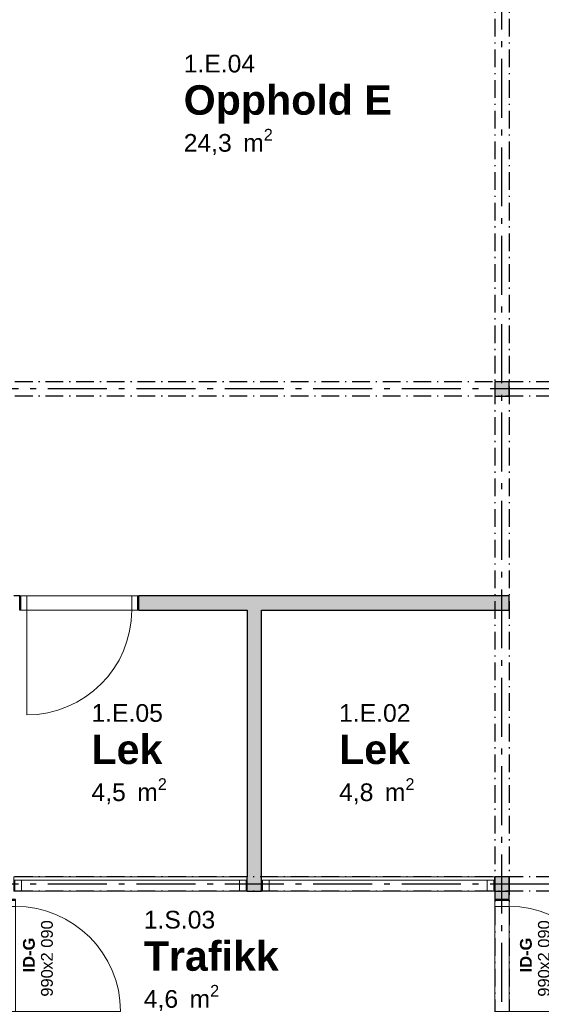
# Model space of a CAD drawing. Header units: millimetres. Extents: x 269 to 62306, y -15633 to 20300.
# Tile 67 of 90: x 36410 to 40834, y 4680 to 13033. Entities that reach past the tile are written whole.
import ezdxf
from ezdxf.enums import TextEntityAlignment as Align

# ---------------------------------------------------------------- set-up
doc = ezdxf.new("R2010")
doc.units = ezdxf.units.MM
doc.header["$LTSCALE"] = 0.5
doc.header["$MEASUREMENT"] = 0
for name, pattern in [('Akselinje', [1500, 1000, -200, 100, -200]), ('Over snittplan', [520, 300, -100, 20, -100]), ('PLINE', [0])]:
    doc.linetypes.add(name, pattern=pattern)
for name, color, linetype in [('222- Søyler', 7, 'Continuous'), ('222- Søyler  (Skravur)', 7, 'Continuous'), ('223- Bjelker', 7, 'Continuous'), ('242- Ikke-bærende innervegger', 7, 'Continuous'), ('242- Ikke-bærende innervegger (Skravur)', 7, 'Continuous'), ('244- Vinduer_ dører_ foldevegger(Nye konstruksjoner)', 7, 'Continuous'), ('82-- Modullinjer', 7, 'Continuous'), ('852- Teknisk_symbolsk informasjon_ bygning(Nye konstruksjoner)', 7, 'Continuous'), ('862- M___Nettoareal(Nye konstruksjoner)', 7, 'Continuous'), ('862- M___Nettoareal(Tekst)(Nye konstruksjoner)', 7, 'Continuous')]:
    doc.layers.add(name, color=color, linetype=linetype)
for name, color, linetype, lineweight in [('234- Vinduer_ dører_ porter', 7, 'Continuous', 0), ('234- Vinduer_ dører_ porter(Nye konstruksjoner)', 7, 'Continuous', 0), ('244- Vinduer_ dører_ foldevegger', 7, 'Continuous', 0)]:
    doc.layers.add(name, color=color, linetype=linetype, lineweight=lineweight)
doc.styles.add('GENERATED_STYLE_1', font='Arial.ttf')
doc.styles.add('GENERATED_STYLE_2', font='Arial Bold.ttf')

# ---------------------------------------------------------------- blocks, each defined once
blk = doc.blocks.new('Lek_1.E.05_6', base_point=(37316.2, 6828.5))
at = {"layer": '862- M___Nettoareal(Tekst)(Nye konstruksjoner)', "insert": (37018.8, 6597.8), "char_height": 150, "attachment_point": 1, "style": 'GENERATED_STYLE_1'}
blk.add_mtext('\\A1;{\\pql;\\pt0,100;\\fArial|b0|i0|c0|p0;\\W1.000000;4,5\\fArial|b0|i0|c0|p0;\\W1.000000;\\A1{\\H.66x;\\S^  ;}\\fArial|b0|i0|c0|p0;\\W1.000000; m\\fArial|b0|i0|c0|p0;\\W1.000000;\\A1{\\H.66x;\\S2^  ;}}', dxfattribs=at)
at = {"layer": '862- M___Nettoareal(Tekst)(Nye konstruksjoner)'}
for tag, height, style, p in [('ROOM_NUMBER', 150, 'GENERATED_STYLE_1', (37018.8, 7226.4)), ('ROOM_NAME', 250, 'GENERATED_STYLE_2', (37018.8, 6967.8))]:
    blk.add_attdef(tag, text='', height=height, dxfattribs=dict(at, style=style)).set_placement(p, align=Align.TOP_LEFT)
blk = doc.blocks.new('Opphold E_1.E.04_7', base_point=(38667.5, 12337.5))
at = {"layer": '862- M___Nettoareal(Tekst)(Nye konstruksjoner)', "insert": (37800.9, 12106.8), "char_height": 150, "attachment_point": 1, "style": 'GENERATED_STYLE_1'}
blk.add_mtext('\\A1;{\\pql;\\pt0,100;\\fArial|b0|i0|c0|p0;\\W1.000000;24,3\\fArial|b0|i0|c0|p0;\\W1.000000;\\A1{\\H.66x;\\S^  ;}\\fArial|b0|i0|c0|p0;\\W1.000000; m\\fArial|b0|i0|c0|p0;\\W1.000000;\\A1{\\H.66x;\\S2^  ;}}', dxfattribs=at)
at = {"layer": '862- M___Nettoareal(Tekst)(Nye konstruksjoner)'}
for tag, height, style, p in [('ROOM_NUMBER', 150, 'GENERATED_STYLE_1', (37800.9, 12735.3)), ('ROOM_NAME', 250, 'GENERATED_STYLE_2', (37800.9, 12476.8))]:
    blk.add_attdef(tag, text='', height=height, dxfattribs=dict(at, style=style)).set_placement(p, align=Align.TOP_LEFT)
blk = doc.blocks.new('Trafikk_1.S.03_57', base_point=(38015.2, 5075))
at = {"layer": '862- M___Nettoareal(Tekst)(Nye konstruksjoner)', "insert": (37462.5, 4844.3), "char_height": 150, "attachment_point": 1, "style": 'GENERATED_STYLE_1'}
blk.add_mtext('\\A1;{\\pql;\\pt0,100;\\fArial|b0|i0|c0|p0;\\W1.000000;4,6\\fArial|b0|i0|c0|p0;\\W1.000000;\\A1{\\H.66x;\\S^  ;}\\fArial|b0|i0|c0|p0;\\W1.000000; m\\fArial|b0|i0|c0|p0;\\W1.000000;\\A1{\\H.66x;\\S2^  ;}}', dxfattribs=at)
at = {"layer": '862- M___Nettoareal(Tekst)(Nye konstruksjoner)'}
for tag, height, style, p in [('ROOM_NUMBER', 150, 'GENERATED_STYLE_1', (37462.5, 5472.9)), ('ROOM_NAME', 250, 'GENERATED_STYLE_2', (37462.5, 5214.3))]:
    blk.add_attdef(tag, text='', height=height, dxfattribs=dict(at, style=style)).set_placement(p, align=Align.TOP_LEFT)
blk = doc.blocks.new('Lek_1.E.02_58', base_point=(39416.2, 6828.5))
at = {"layer": '862- M___Nettoareal(Tekst)(Nye konstruksjoner)', "insert": (39118.8, 6597.8), "char_height": 150, "attachment_point": 1, "style": 'GENERATED_STYLE_1'}
blk.add_mtext('\\A1;{\\pql;\\pt0,100;\\fArial|b0|i0|c0|p0;\\W1.000000;4,8\\fArial|b0|i0|c0|p0;\\W1.000000;\\A1{\\H.66x;\\S^  ;}\\fArial|b0|i0|c0|p0;\\W1.000000; m\\fArial|b0|i0|c0|p0;\\W1.000000;\\A1{\\H.66x;\\S2^  ;}}', dxfattribs=at)
at = {"layer": '862- M___Nettoareal(Tekst)(Nye konstruksjoner)'}
for tag, height, style, p in [('ROOM_NUMBER', 150, 'GENERATED_STYLE_1', (39118.8, 7226.4)), ('ROOM_NAME', 250, 'GENERATED_STYLE_2', (39118.8, 6967.8))]:
    blk.add_attdef(tag, text='', height=height, dxfattribs=dict(at, style=style)).set_placement(p, align=Align.TOP_LEFT)
blk = doc.blocks.new('Dør_3')
at = {"layer": '234- Vinduer_ dører_ porter', "linetype": 'PLINE'}
for p, q in [((445, 0), (445, 890)), ((-505, 0), (505, 0)), ((-495, 0), (-505, 0)), ((-505, 0), (-505, -120)), ((-445, 0), (-495, 0)), ((-495, 0), (-495, -120)), ((-445, 0), (445, 0)), ((-445, -120), (-445, 0)), ((495, 0), (445, 0)), ((445, 0), (445, -120)), ((495, 0), (505, 0)), ((495, -120), (495, 0)), ((505, 0), (505, -120)), ((-505, -120), (505, -120)), ((-495, -120), (-505, -120)), ((-495, -120), (-445, -120)), ((445, -120), (-445, -120)), ((445, -120), (495, -120)), ((495, -120), (505, -120))]:
    blk.add_line(p, q, dxfattribs=at)
blk.add_arc((445, 0), 890, 90, 180, dxfattribs=at)
at = {"layer": '244- Vinduer_ dører_ foldevegger', "linetype": 'PLINE'}
for p, q in [((-505, 0), (-505, -120)), ((-505, 0), (-505, -120)), ((505, 0), (505, -120)), ((505, 0), (505, -120))]:
    blk.add_line(p, q, dxfattribs=at)
blk = doc.blocks.new('Dør_4')
at = {"layer": '234- Vinduer_ dører_ porter(Nye konstruksjoner)', "linetype": 'PLINE'}
for p, q in [((445, 0), (445, 890)), ((-505, 0), (505, 0)), ((-495, 0), (-505, 0)), ((-505, 0), (-505, -120)), ((-445, 0), (-495, 0)), ((-495, 0), (-495, -120)), ((-445, 0), (445, 0)), ((-445, -120), (-445, 0)), ((495, 0), (445, 0)), ((445, 0), (445, -120)), ((495, 0), (505, 0)), ((495, -120), (495, 0)), ((505, 0), (505, -120)), ((-505, -120), (505, -120)), ((-495, -120), (-505, -120)), ((-495, -120), (-445, -120)), ((445, -120), (-445, -120)), ((445, -120), (495, -120)), ((495, -120), (505, -120))]:
    blk.add_line(p, q, dxfattribs=at)
blk.add_arc((445, 0), 890, 90, 180, dxfattribs=at)
at = {"layer": '244- Vinduer_ dører_ foldevegger(Nye konstruksjoner)', "linetype": 'PLINE'}
for p, q in [((-505, 0), (-505, -120)), ((-505, 0), (-505, -120)), ((505, 0), (505, -120)), ((505, 0), (505, -120))]:
    blk.add_line(p, q, dxfattribs=at)
blk = doc.blocks.new('Dørstempel_10')
at = {"layer": '852- Teknisk_symbolsk informasjon_ bygning(Nye konstruksjoner)', "char_height": 100, "attachment_point": 1, "style": 'GENERATED_STYLE_1'}
for s, insert in [('\\A1;{\\pql;\\pt0,100;\\fArial|b0|i0|c0|p0;\\W1.000000;990\\fArial|b0|i0|c0|p0;\\W1.000000;\\A1{\\H.66x;\\S^  ;}\\fArial|b0|i0|c0|p0;\\W1.000000;\\fArial|b0|i0|c0|p0;\\W1.000000;\\A1{\\H.66x;\\S^  ;}}', (-320.3, -365.7)), ('\\A1;{\\pql;\\pt0,100;\\fArial|b0|i0|c0|p0;\\W1.000000;x2\xa0090\\fArial|b0|i0|c0|p0;\\W1.000000;\\A1{\\H.66x;\\S^  ;}\\fArial|b0|i0|c0|p0;\\W1.000000;\\fArial|b0|i0|c0|p0;\\W1.000000;\\A1{\\H.66x;\\S^  ;}}', (-91.5, -365.7))]:
    blk.add_mtext(s, dxfattribs=dict(at, insert=insert))
at = {"layer": '852- Teknisk_symbolsk informasjon_ bygning(Nye konstruksjoner)', "style": 'GENERATED_STYLE_2'}
blk.add_attdef('AC_WIDO_ID', text='', height=100, dxfattribs=at).set_placement((0, -308.6), align=Align.BOTTOM_CENTER)
blk = doc.blocks.new('Vindu_7')
at = {"layer": '234- Vinduer_ dører_ porter', "linetype": 'PLINE'}
for p, q in [((-990, 28), (990, 28)), ((-990, 0), (-980, 0)), ((-980, 0), (-924, 0)), ((-980, -92), (-980, 0)), ((-924, 0), (-924, -92)), ((-924, 0), (924, 0)), ((924, -92), (924, 0)), ((924, 0), (980, 0)), ((980, 0), (990, 0)), ((980, -92), (980, 0)), ((-990, -92), (990, -92)), ((-980, -92), (-990, -92)), ((-924, -92), (-980, -92)), ((924, -92), (-924, -92)), ((980, -92), (924, -92)), ((990, -92), (980, -92))]:
    blk.add_line(p, q, dxfattribs=at)
at = {"layer": '244- Vinduer_ dører_ foldevegger', "linetype": 'PLINE'}
for p, q in [((-990, 0), (-990, 28)), ((-990, -92), (-990, 0)), ((-990, -92), (-990, 0)), ((990, 0), (990, 28)), ((990, -92), (990, 0)), ((990, -92), (990, 0))]:
    blk.add_line(p, q, dxfattribs=at)
blk = doc.blocks.new('Dør_5')
at = {"layer": '234- Vinduer_ dører_ porter(Nye konstruksjoner)', "linetype": 'PLINE'}
for p, q in [((445, 0), (445, 890)), ((-505, 0), (505, 0)), ((-495, 0), (-505, 0)), ((-505, 0), (-505, -150)), ((-445, 0), (-495, 0)), ((-495, 0), (-495, -150)), ((-445, 0), (445, 0)), ((-445, -150), (-445, 0)), ((495, 0), (445, 0)), ((445, 0), (445, -150)), ((495, 0), (505, 0)), ((495, -150), (495, 0)), ((505, 0), (505, -150)), ((-505, -150), (505, -150)), ((-495, -150), (-505, -150)), ((-495, -150), (-445, -150)), ((445, -150), (-445, -150)), ((445, -150), (495, -150)), ((495, -150), (505, -150))]:
    blk.add_line(p, q, dxfattribs=at)
blk.add_arc((445, 0), 890, 90, 180, dxfattribs=at)
at = {"layer": '244- Vinduer_ dører_ foldevegger(Nye konstruksjoner)', "linetype": 'PLINE'}
for p, q in [((-505, 0), (-505, -150)), ((-505, 0), (-505, -150)), ((505, 0), (505, -150)), ((505, 0), (505, -150))]:
    blk.add_line(p, q, dxfattribs=at)
blk = doc.blocks.new('Standard grid marker')
at = {"layer": '82-- Modullinjer', "linetype": 'Akselinje'}
blk.add_line((200, 0), (18800, 0), dxfattribs=at)
at = {"layer": '82-- Modullinjer', "style": 'GENERATED_STYLE_2'}
blk.add_attdef('AC_MarkerText_1', text='', height=250, rotation=270, dxfattribs=at).set_placement((19482.1, -57.1), align=Align.TOP_CENTER)
blk = doc.blocks.new('Standard grid marker_4')
at = {"layer": '82-- Modullinjer', "linetype": 'Akselinje'}
blk.add_line((200, 0), (53500, 0), dxfattribs=at)
at = {"layer": '82-- Modullinjer', "style": 'GENERATED_STYLE_2'}
blk.add_attdef('AC_MarkerText_1', text='', height=250, rotation=180, dxfattribs=at).set_placement((54000, -239.3), align=Align.TOP_CENTER)

msp = doc.modelspace()

# ---------------------------------------------------------------- hatches: boundary and pattern name
at = {"layer": '222- Søyler  (Skravur)', "linetype": 'Continuous'}
for points in [[(40440, 9840), (40560, 9840), (40560, 9960), (40440, 9960)], [(40440, 5640), (40560, 5640), (40560, 5760), (40440, 5760)]]:
    msp.add_hatch(color=256, dxfattribs=at).paths.add_polyline_path(points)
at = {"layer": '242- Ikke-bærende innervegger (Skravur)', "linetype": 'Continuous'}
for points in [[(40560, 8145), (37420, 8145), (37420, 8025), (40560, 8025)], [(38460, 5760), (38460, 8025), (38340, 8025), (38340, 5760)], [(38340, 5640), (38460, 5640), (38460, 5760), (38340, 5760)], [(40560, 5760), (40440, 5760), (40440, 5640)], [(40560, 5760), (40440, 5640), (40560, 5640)], [(40440, 5640), (40440, 5570), (40560, 5570), (40560, 5640)]]:
    msp.add_hatch(color=256, dxfattribs=at).paths.add_polyline_path(points)

# ---------------------------------------------------------------- linework, layer by layer
at = {"layer": '222- Søyler', "linetype": 'PLINE', "flags": 128}
for points in [[(40440, 9840), (40560, 9840), (40560, 9960), (40440, 9960)], [(40440, 5640), (40560, 5640), (40560, 5760), (40440, 5760)]]:
    msp.add_lwpolyline(points, close=True, dxfattribs=at)
at = {"layer": '223- Bjelker', "linetype": 'Over snittplan'}
for p, q in [((40440, 14600), (40440, 1440)), ((40560, 14600), (40560, 1440)), ((53160, 9960), (27840, 9960)), ((53160, 9840), (27840, 9840)), ((53160, 5760), (27840, 5760)), ((53160, 5640), (27840, 5640))]:
    msp.add_line(p, q, dxfattribs=at)
at = {"layer": '242- Ikke-bærende innervegger', "linetype": 'PLINE'}
for p, q in [((36410, 8025), (36410, 8145)), ((37420, 8025), (37420, 8145)), ((38340, 5732), (38340, 5760)), ((38340, 5640), (38340, 5732)), ((38460, 5732), (38460, 5760)), ((38460, 5640), (38460, 5732)), ((40440, 5732), (40440, 5760)), ((40440, 5640), (40440, 5732)), ((40560, 5570), (40440, 5570))]:
    msp.add_line(p, q, dxfattribs=at)
at = {"layer": '242- Ikke-bærende innervegger', "linetype": 'PLINE', "flags": 128}
for points in [[(36410, 8145), (36360, 8145)], [(40560, 8145), (37420, 8145)], [(40560, 8025), (40560, 8145)], [(37420, 8025), (38340, 8025)], [(38340, 8025), (38340, 5760)], [(38460, 8025), (40560, 8025)], [(38460, 5760), (38460, 8025)], [(40560, 5760), (40440, 5760)], [(40560, 5570), (40560, 5760)], [(38340, 5640), (38460, 5640)], [(40440, 5640), (40440, 5570)]]:
    msp.add_lwpolyline(points, dxfattribs=at)

# ---------------------------------------------------------------- block references
at = {"layer": '244- Vinduer_ dører_ foldevegger', "linetype": 'PLINE', "zscale": 1000, "rotation": 180}
msp.add_blockref('Dør_3', (36915, 8025), dxfattribs=at)
at = {"layer": '244- Vinduer_ dører_ foldevegger', "linetype": 'PLINE', "xscale": -1, "zscale": 1000}
for p in [(37350, 5732), (39450, 5732)]:
    msp.add_blockref('Vindu_7', p, dxfattribs=at)
at = {"layer": '244- Vinduer_ dører_ foldevegger(Nye konstruksjoner)', "linetype": 'PLINE', "zscale": 1000, "rotation": 270}
for name, p in [('Dør_5', (36375, 5065)), ('Dør_4', (40560, 5065))]:
    msp.add_blockref(name, p, dxfattribs=at)
at = {"layer": '82-- Modullinjer', "linetype": 'PLINE', "zscale": 1000}
for name, p, rotation in [('Standard grid marker', (40500, 0), 90), ('Standard grid marker_4', (54600, 9900), 180), ('Standard grid marker_4', (54600, 5700), 180)]:
    msp.add_blockref(name, p, dxfattribs=dict(at, rotation=rotation))
at = {"layer": '852- Teknisk_symbolsk informasjon_ bygning(Nye konstruksjoner)'}
ref = msp.add_blockref('Dørstempel_10', (36225, 5065), dxfattribs=dict(at, rotation=90))
ref.add_attrib('AC_WIDO_ID', 'ID-G', dxfattribs={"color": 7, "height": 100, "rotation": 90, "style": 'GENERATED_STYLE_2'}).set_placement((36567.9, 5097.6), align=Align.BOTTOM_CENTER)
ref = msp.add_blockref('Dørstempel_10', (40440, 5065), dxfattribs=dict(at, rotation=90))
ref.add_attrib('AC_WIDO_ID', 'ID-G', dxfattribs={"color": 7, "height": 100, "rotation": 90, "style": 'GENERATED_STYLE_2'}).set_placement((40782.9, 5097.6), align=Align.BOTTOM_CENTER)
at = {"layer": '862- M___Nettoareal(Nye konstruksjoner)', "linetype": 'Continuous'}
ref = msp.add_blockref('Opphold E_1.E.04_7', (38667.5, 12337.5), dxfattribs=at)
ref.add_attrib('ROOM_NAME', 'Opphold E', dxfattribs={"layer": '862- M___Nettoareal(Tekst)(Nye konstruksjoner)', "color": 7, "height": 250, "style": 'GENERATED_STYLE_2'}).set_placement((37800.9, 12476.8), align=Align.TOP_LEFT)
ref.add_attrib('ROOM_NUMBER', '1.E.04', dxfattribs={"layer": '862- M___Nettoareal(Tekst)(Nye konstruksjoner)', "color": 7, "height": 150, "style": 'GENERATED_STYLE_1'}).set_placement((37800.9, 12735.3), align=Align.TOP_LEFT)
ref = msp.add_blockref('Lek_1.E.05_6', (37316.2, 6828.5), dxfattribs=at)
ref.add_attrib('ROOM_NAME', 'Lek', dxfattribs={"layer": '862- M___Nettoareal(Tekst)(Nye konstruksjoner)', "color": 7, "height": 250, "style": 'GENERATED_STYLE_2'}).set_placement((37018.8, 6967.8), align=Align.TOP_LEFT)
ref.add_attrib('ROOM_NUMBER', '1.E.05', dxfattribs={"layer": '862- M___Nettoareal(Tekst)(Nye konstruksjoner)', "color": 7, "height": 150, "style": 'GENERATED_STYLE_1'}).set_placement((37018.8, 7226.4), align=Align.TOP_LEFT)
ref = msp.add_blockref('Lek_1.E.02_58', (39416.2, 6828.5), dxfattribs=at)
ref.add_attrib('ROOM_NAME', 'Lek', dxfattribs={"layer": '862- M___Nettoareal(Tekst)(Nye konstruksjoner)', "color": 7, "height": 250, "style": 'GENERATED_STYLE_2'}).set_placement((39118.8, 6967.8), align=Align.TOP_LEFT)
ref.add_attrib('ROOM_NUMBER', '1.E.02', dxfattribs={"layer": '862- M___Nettoareal(Tekst)(Nye konstruksjoner)', "color": 7, "height": 150, "style": 'GENERATED_STYLE_1'}).set_placement((39118.8, 7226.4), align=Align.TOP_LEFT)
ref = msp.add_blockref('Trafikk_1.S.03_57', (38015.2, 5075), dxfattribs=at)
ref.add_attrib('ROOM_NAME', 'Trafikk', dxfattribs={"layer": '862- M___Nettoareal(Tekst)(Nye konstruksjoner)', "color": 7, "height": 250, "style": 'GENERATED_STYLE_2'}).set_placement((37462.5, 5214.3), align=Align.TOP_LEFT)
ref.add_attrib('ROOM_NUMBER', '1.S.03', dxfattribs={"layer": '862- M___Nettoareal(Tekst)(Nye konstruksjoner)', "color": 7, "height": 150, "style": 'GENERATED_STYLE_1'}).set_placement((37462.5, 5472.9), align=Align.TOP_LEFT)

doc.saveas('drawing.dxf')
